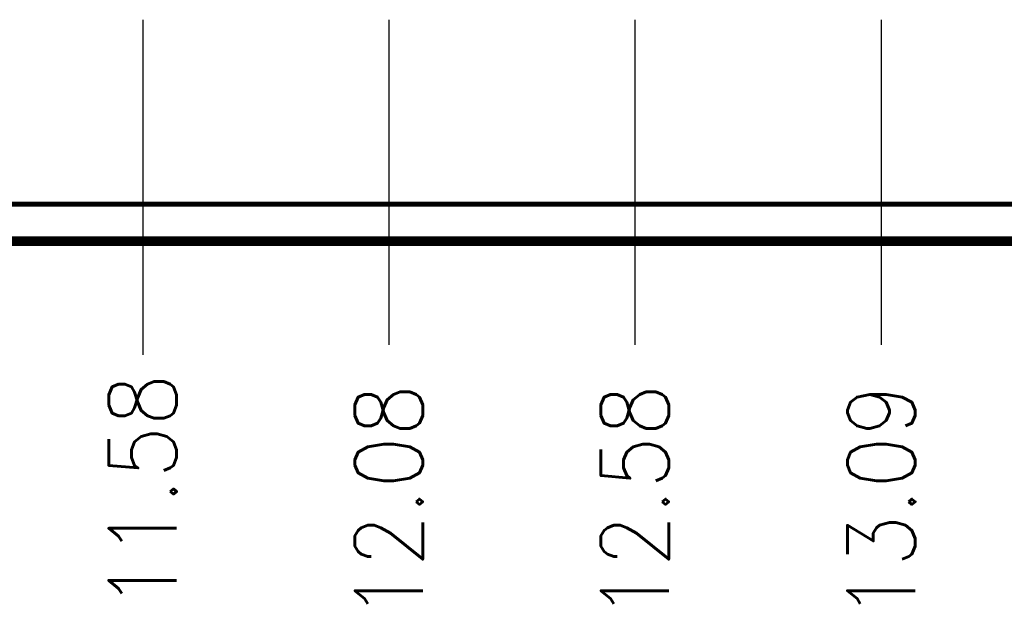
# Model space of a CAD drawing. Header units: millimetres. Extents: x 618 to 1482, y 17 to 575.
# Tile 51 of 96: x 1116 to 1167, y 144 to 174. Entities that reach past the tile are written whole.
import ezdxf

# ---------------------------------------------------------------- set-up
doc = ezdxf.new("R2010")
doc.units = ezdxf.units.MM
doc.layers.add('1', color=7, linetype='Continuous')
doc.styles.add('CONVERTER_11', font='txt.shx', dxfattribs={"width": 0.9})
doc.dimstyles.new('ME10_DIM_41', dxfattribs={"dimtxt": 3.5, "dimasz": 0.18, "dimexe": 2.03, "dimexo": 1.27, "dimgap": 2.54, "dimtad": 1, "dimlfac": 0.03937, "dimzin": 4, "dimdsep": 46, "dimtxsty": 'CONVERTER_11', "dimsah": 1, "dimcen": 0.09, "dimclrd": 140, "dimclre": 140, "dimclrt": 4, "dimadec": 0, "dimazin": 0, "dimtfac": 1, "dimtdec": 4, "dimtix": 1, "dimtofl": 0, "dimtmove": 0, "dimatfit": 0, "dimfxl": 1, "dimtolj": 1, "dimtzin": 0, "dimarcsym": 0})
doc.dimstyles.new('ME10_DIM_42', dxfattribs={"dimtxt": 3.5, "dimasz": 0.18, "dimexe": 2.03, "dimexo": 1.27, "dimgap": 2.54, "dimtad": 1, "dimlfac": 0.03937, "dimzin": 4, "dimdsep": 46, "dimtxsty": 'CONVERTER_11', "dimsah": 1, "dimcen": 0.09, "dimclrd": 140, "dimclre": 140, "dimclrt": 4, "dimadec": 0, "dimazin": 0, "dimtfac": 1, "dimtdec": 4, "dimtix": 1, "dimtofl": 0, "dimtmove": 0, "dimatfit": 0, "dimfxl": 1, "dimtolj": 1, "dimtzin": 0, "dimarcsym": 0})
doc.dimstyles.new('ME10_DIM_43', dxfattribs={"dimtxt": 3.5, "dimasz": 0.18, "dimexe": 2.03, "dimexo": 1.27, "dimgap": 2.54, "dimtad": 1, "dimlfac": 0.03937, "dimzin": 4, "dimdsep": 46, "dimtxsty": 'CONVERTER_11', "dimsah": 1, "dimcen": 0.09, "dimclrd": 140, "dimclre": 140, "dimclrt": 4, "dimadec": 0, "dimazin": 0, "dimtfac": 1, "dimtdec": 4, "dimtix": 1, "dimtofl": 0, "dimtmove": 0, "dimatfit": 0, "dimfxl": 1, "dimtolj": 1, "dimtzin": 0, "dimarcsym": 0})
doc.dimstyles.new('ME10_DIM_44', dxfattribs={"dimtxt": 3.5, "dimasz": 0.18, "dimexe": 2.03, "dimexo": 1.27, "dimgap": 2.54, "dimtad": 1, "dimlfac": 0.03937, "dimzin": 4, "dimdsep": 46, "dimtxsty": 'CONVERTER_11', "dimsah": 1, "dimcen": 0.09, "dimclrd": 140, "dimclre": 140, "dimclrt": 4, "dimadec": 0, "dimazin": 0, "dimtfac": 1, "dimtdec": 4, "dimtix": 1, "dimtofl": 0, "dimtmove": 0, "dimatfit": 0, "dimfxl": 1, "dimtolj": 1, "dimtzin": 0, "dimarcsym": 0})

# ---------------------------------------------------------------- blocks, each defined once
blk = doc.blocks.new('Chassis_Octoclock_Ettus__133', base_point=(828.296, 162.682))
at = {"color": 124, "linetype": 'Continuous', "const_width": 0.25}
blk.add_lwpolyline([(829.626, 164.832), (1264.854, 164.832)], dxfattribs=at)
at = {"color": 7, "linetype": 'Continuous', "const_width": 0.5}
blk.add_lwpolyline([(830.446, 162.932), (1264.034, 162.932)], dxfattribs=at)
blk = doc.blocks.new('Assy_Chassis_Octoclock_Ettus__134', base_point=(828.226, 162.682))
blk.add_blockref('Chassis_Octoclock_Ettus__133', (828.296, 162.682))
blk = doc.blocks.new('Assy_Octoclock_Ettus__201', base_point=(828.226, 162.682))
blk.add_blockref('Assy_Chassis_Octoclock_Ettus__134', (828.226, 162.682))
blk = doc.blocks.new('*D273')
at = {"layer": '1', "color": 140, "linetype": 'Continuous'}
blk.add_line((1122.795, 174.353), (1122.795, 157.058), dxfattribs=at)
at = {"layer": '1', "color": 4, "insert": (1124.545, 143.93), "char_height": 3.5, "attachment_point": 7, "rotation": 90, "line_spacing_factor": 0.60024, "style": 'CONVERTER_11'}
blk.add_mtext('11.58', dxfattribs=at)
blk = doc.blocks.new('*D274')
at = {"layer": '1', "color": 140, "linetype": 'Continuous'}
blk.add_line((1135.495, 174.353), (1135.495, 157.583), dxfattribs=at)
at = {"layer": '1', "color": 4, "insert": (1137.245, 143.405), "char_height": 3.5, "attachment_point": 7, "rotation": 90, "line_spacing_factor": 0.60024, "style": 'CONVERTER_11'}
blk.add_mtext('12.08', dxfattribs=at)
blk = doc.blocks.new('*D275')
at = {"layer": '1', "color": 140, "linetype": 'Continuous'}
blk.add_line((1148.195, 174.353), (1148.195, 157.583), dxfattribs=at)
at = {"layer": '1', "color": 4, "insert": (1149.945, 143.405), "char_height": 3.5, "attachment_point": 7, "rotation": 90, "line_spacing_factor": 0.60024, "style": 'CONVERTER_11'}
blk.add_mtext('12.58', dxfattribs=at)
blk = doc.blocks.new('*D276')
at = {"layer": '1', "color": 140, "linetype": 'Continuous'}
blk.add_line((1160.915, 174.353), (1160.915, 157.583), dxfattribs=at)
at = {"layer": '1', "color": 4, "insert": (1162.665, 143.405), "char_height": 3.5, "attachment_point": 7, "rotation": 90, "line_spacing_factor": 0.60024, "style": 'CONVERTER_11'}
blk.add_mtext('13.09', dxfattribs=at)
blk = doc.blocks.new('FRONT1__202', base_point=(1047.24, 184.91))
blk.add_blockref('Assy_Octoclock_Ettus__201', (828.226, 162.682))
at = {"layer": '1'}
for feature_location, offset, dimstyle, picture, middle in [((1122.795, 175.623), (0, -18.566), 'ME10_DIM_41', '*D273', (1122.795, 149.224)), ((1135.495, 175.623), (0, -18.041), 'ME10_DIM_42', '*D274', (1135.495, 149.224)), ((1148.195, 175.623), (0, -18.041), 'ME10_DIM_43', '*D275', (1148.195, 149.224)), ((1160.915, 175.623), (0, -18.041), 'ME10_DIM_44', '*D276', (1160.915, 149.224))]:
    dim = blk.add_ordinate_dim(feature_location=feature_location, offset=offset, dtype=1, origin=(828.546, 164.832), dimstyle=dimstyle, dxfattribs=at)
    dim.commit()
    dim.dimension.update_dxf_attribs({"geometry": picture, "text_midpoint": middle})

msp = doc.modelspace()

# ---------------------------------------------------------------- block references
msp.add_blockref('FRONT1__202', (1047.24, 184.91))

doc.saveas('drawing.dxf')
